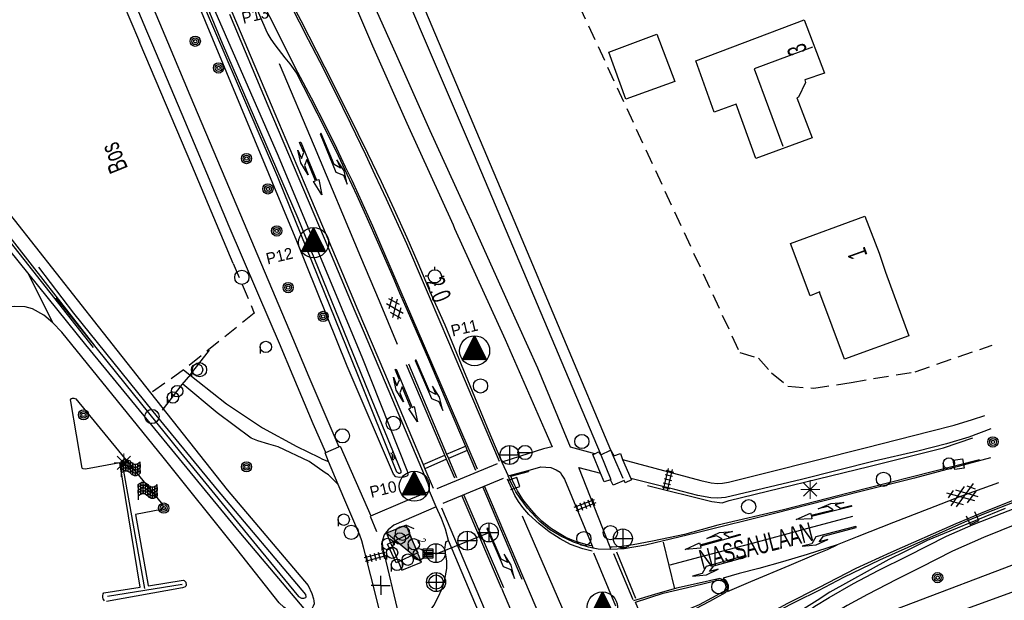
# Model space of a CAD drawing. Header units: metres. Extents: x 814 to 237605, y 2086 to 808797.
# Tile 15 of 57: x 121385 to 121515, y 400021 to 400098. Entities that reach past the tile are written whole.
import ezdxf

# ---------------------------------------------------------------- set-up
doc = ezdxf.new("R2010")
doc.units = ezdxf.units.M
doc.linetypes.add('Houtwal', pattern=[3, 2, -1])
doc.layers.get('0').update_dxf_attribs({"linetype": 'CONTINUOUS'})
for name, color, linetype in [('3010', 1, 'CONTINUOUS'), ('4401', 7, 'CONTINUOUS'), ('4406', 7, 'CONTINUOUS'), ('4411', 7, 'CONTINUOUS'), ('4502', 1, 'CONTINUOUS'), ('4503', 1, 'CONTINUOUS'), ('4504', 7, 'CONTINUOUS'), ('4601', 172, 'CONTINUOUS'), ('B-AF-CULT-GD', 74, 'Hekwerk'), ('B-AF-FRAST-GD', 47, 'Raster'), ('B-AF-HAAG-GD', 74, 'CONTINUOUS'), ('B-AF-HEKW-GD', 47, 'Hekwerk'), ('B-AF-HOUT-GD', 74, 'Houtwal'), ('B-AF-SCHRIK-GD', 153, 'Hekwerk'), ('B-AS-HECT-GD', 9, 'CONTINUOUS'), ('B-BB-BORD-GD', 8, 'CONTINUOUS'), ('B-BP-BOOM-GD', 74, 'CONTINUOUS'), ('B-BW-SIGN-GD', 8, 'CONTINUOUS'), ('B-GB-BOUW-GD', 242, 'CONTINUOUS'), ('B-GB-NOKL-GD', 242, 'CONTINUOUS'), ('B-GR-GEMT2006-GS', 6, 'CONTINUOUS'), ('B-MK-BLOKDW-GD', 121, 'CONTINUOUS'), ('B-MK-BLOKLG-GD', 121, 'CONTINUOUS'), ('B-MK-DRIEH-GD', 121, 'CONTINUOUS'), ('B-MK-KANAL-GD', 121, 'CONTINUOUS'), ('B-MK-PIJL-GD', 121, 'CONTINUOUS'), ('B-MK-STRP-GD', 121, 'CONTINUOUS'), ('B-MK-STSTRP-GD', 121, 'CONTINUOUS'), ('B-MK-VLAK-GD', 121, 'CONTINUOUS'), ('B-OB-OVER-GD', 8, 'CONTINUOUS'), ('B-OV-PAAL-GD', 63, 'CONTINUOUS'), ('B-SP-ASMI-GD', 17, 'CONTINUOUS'), ('B-TE-OND-GD', 8, 'CONTINUOUS'), ('B-TR-PUNT-GD', 8, 'CONTINUOUS'), ('B-TR-SLOO-GD', 142, 'CONTINUOUS'), ('B-VH-BNDH-GD', 13, 'CONTINUOUS'), ('B-VH-FPAD-GD', 13, 'CONTINUOUS'), ('B-VH-HFDR-GD', 13, 'CONTINUOUS'), ('B-VH-MATE-GD', 13, 'CONTINUOUS'), ('B-VH-ONVH-GD', 13, 'CONTINUOUS'), ('B-VH-OVRG-GD', 13, 'CONTINUOUS'), ('B-VH-WEGN-GD', 13, 'CONTINUOUS'), ('B-VR-MAIB-GD', 214, 'CONTINUOUS'), ('B-WT-KOLK-GD', 213, 'CONTINUOUS'), ('L-AR-BLOCKS-GD', 8, 'CONTINUOUS'), ('L-AR-SYMB-GD', 8, 'CONTINUOUS'), ('OVL HOH afstanden', 1, 'CONTINUOUS'), ('OVL Lichtpunt', 1, 'CONTINUOUS'), ('OVL Lichtpuntinformatie', 1, 'CONTINUOUS'), ('OVL Voedingskast', 3, 'CONTINUOUS')]:
    doc.layers.add(name, color=color, linetype=linetype)
doc.linetypes.add('DIAMETER_10', pattern='A,12.7,-5.08,["4x10mm2",Standard,S=1,R=0,X=-5,Y=-0.5],-2', length=19.78)
doc.linetypes.add('Hekwerk', pattern='A,4,-1,[1,dgnlstyle.shx,S=0.004,R=0,X=0,Y=0],-1', length=6)
doc.linetypes.add('Raster', pattern='A,4,-1,[1,dgnlstyle.shx,S=0.004,R=0,X=0,Y=0],-1', length=6)

# ---------------------------------------------------------------- blocks, each defined once
blk = doc.blocks.new('1222')
at = {"flags": 128}
blk.add_lwpolyline([(2.45, -0.08), (3.05, -0.67), (4.35, -0.67), (2.55, -0.97), (0.85, -0.67), (2.05, -0.67), (1.45, -0.08), (0, -0.08), (0, 0), (0, 0.08), (5.45, 0.08), (5.45, 0.38), (7.5, 0), (5.45, -0.38), (5.45, -0.08)], close=True, dxfattribs=at)
blk = doc.blocks.new('1221')
at = {"flags": 128}
blk.add_lwpolyline([(0, 0), (0, -0.07), (5.45, -0.07), (6.2, 0.68), (7.5, 0.68), (5.7, 0.98), (4, 0.68), (5.2, 0.68), (4.45, 0.08), (0, 0.08)], close=True, dxfattribs=at)
blk = doc.blocks.new('3604')
at = {"flags": 128}
blk.add_lwpolyline([(-0.25, 0.25), (-0.25, -0.25), (0.25, -0.25), (0.25, 0.25)], dxfattribs=at)
blk = doc.blocks.new('2901')
for radius in [0.27, 0.18, 0.09]:
    blk.add_circle((0, 0), radius)
blk = doc.blocks.new('2401')
blk.add_circle((0.001, -0.001), 0.375)
blk = doc.blocks.new('WATER', base_point=(119086.285987, 398817.713883))
at = {"layer": '4601'}
for points in [[(119085.785987, 398817.863883, 0), (119085.848487, 398817.926383, 0), (119085.973487, 398817.988883, 0), (119086.098487, 398817.988883, 0), (119086.223487, 398817.926383, 0), (119086.285987, 398817.863883, 0), (119086.348487, 398817.801383, 0), (119086.473487, 398817.738883, 0), (119086.598487, 398817.738883, 0), (119086.723487, 398817.801383, 0), (119086.785987, 398817.863883, 0)], [(119085.785987, 398817.563883, 0), (119085.848487, 398817.626383, 0), (119085.973487, 398817.688883, 0), (119086.098487, 398817.688883, 0), (119086.223487, 398817.626383, 0), (119086.285987, 398817.563883, 0), (119086.348487, 398817.501383, 0), (119086.473487, 398817.438883, 0), (119086.598487, 398817.438883, 0), (119086.723487, 398817.501383, 0), (119086.785987, 398817.563883, 0)]]:
    blk.add_polyline3d(points, dxfattribs=at)
blk = doc.blocks.new('2501')
at = {"flags": 128}
for points in [[(0.001, 0.499), (0.001, -0.001), (0.001, -0.501)], [(-0.499, -0.001), (0.001, -0.001), (0.501, -0.001)]]:
    blk.add_lwpolyline(points, dxfattribs=at)
blk.add_circle((0.001, -0.001), 0.5)
blk = doc.blocks.new('3001')
blk.add_line((-0.3, 0), (-0.3, -0.35))
blk.add_circle((0, 0), 0.3)
blk = doc.blocks.new('2502')
for p, q in [((-0.25, 0.15), (0.25, 0.15)), ((-0.25, 0.05), (0.25, 0.05)), ((-0.25, -0.05), (0.25, -0.05)), ((-0.25, -0.15), (0.25, -0.15))]:
    blk.add_line(p, q)
at = {"flags": 128}
blk.add_lwpolyline([(-0.25, -0.25), (-0.25, -0.15), (-0.25, -0.05), (-0.25, 0.05), (-0.25, 0.15), (-0.25, 0.25), (0.25, 0.25), (0.25, 0.15), (0.25, 0.05), (0.25, -0.05), (0.25, -0.15), (0.25, -0.25)], close=True, dxfattribs=at)
blk = doc.blocks.new('2701')
at = {"lineweight": 0}
for q in [(-0.353, 0.351), (0.001, 0.497), (0.355, 0.351), (-0.499, -0.003), (-0.352, -0.356), (0.501, -0.003), (0.001, -0.503), (0.355, -0.356)]:
    blk.add_line((0.001, -0.003), q, dxfattribs=at)
blk = doc.blocks.new('3010', base_point=(119086.285987, 398817.713883))
at = {"layer": '3010'}
for points in [[(119085.785987, 398818.013883, 0), (119085.848487, 398818.076383, 0), (119085.915136, 398818.109708, 0), (119085.973487, 398818.138883, 0), (119086.040464, 398818.138883, 0), (119086.098487, 398818.138883, 0), (119086.160193, 398818.10803, 0), (119086.223487, 398818.076383, 0), (119086.285987, 398818.013883, 0), (119086.348487, 398817.951383, 0), (119086.406231, 398817.922511, 0), (119086.473487, 398817.888883, 0), (119086.541138, 398817.888883, 0), (119086.598487, 398817.888883, 0), (119086.664356, 398817.921818, 0), (119086.723487, 398817.951383, 0), (119086.785987, 398818.013883, 0)], [(119085.915136, 398817.509708, 0), (119085.915136, 398817.659708, 0), (119085.915136, 398817.809708, 0), (119085.915136, 398817.959708, 0), (119085.915136, 398818.109708, 0)], [(119086.040464, 398817.538883, 0), (119086.040464, 398817.688883, 0), (119086.040464, 398817.838883, 0), (119086.040464, 398817.988883, 0), (119086.040464, 398818.138883, 0)], [(119086.160193, 398817.50803, 0), (119086.160193, 398817.65803, 0), (119086.160193, 398817.80803, 0), (119086.160193, 398817.95803, 0), (119086.160193, 398818.10803, 0)], [(119085.785987, 398818.013883, 0), (119085.785987, 398817.863883, 0), (119085.785987, 398817.713883, 0), (119085.785987, 398817.563883, 0), (119085.785987, 398817.413883, 0), (119085.785987, 398817.213883, 0)], [(119085.785987, 398817.863883, 0), (119085.848487, 398817.926383, 0), (119085.915136, 398817.959708, 0), (119085.973487, 398817.988883, 0), (119086.040464, 398817.988883, 0), (119086.098487, 398817.988883, 0), (119086.160193, 398817.95803, 0), (119086.223487, 398817.926383, 0), (119086.285987, 398817.863883, 0), (119086.348487, 398817.801383, 0), (119086.406231, 398817.772511, 0), (119086.473487, 398817.738883, 0), (119086.541138, 398817.738883, 0), (119086.598487, 398817.738883, 0), (119086.664356, 398817.771818, 0), (119086.723487, 398817.801383, 0), (119086.785987, 398817.863883, 0)], [(119085.785987, 398817.713883, 0), (119085.848487, 398817.776383, 0), (119085.915136, 398817.809708, 0), (119085.922834, 398817.813557, 0), (119085.973487, 398817.838883, 0), (119086.040464, 398817.838883, 0), (119086.098487, 398817.838883, 0), (119086.160193, 398817.80803, 0), (119086.223487, 398817.776383, 0), (119086.285987, 398817.713883, 0), (119086.348487, 398817.651383, 0), (119086.406231, 398817.622511, 0), (119086.473487, 398817.588883, 0), (119086.541138, 398817.588883, 0), (119086.598487, 398817.588883, 0), (119086.664356, 398817.621818, 0), (119086.723487, 398817.651383, 0), (119086.785987, 398817.713883, 0)], [(119085.785987, 398817.563883, 0), (119085.848487, 398817.626383, 0), (119085.915136, 398817.659708, 0), (119085.973487, 398817.688883, 0), (119086.040464, 398817.688883, 0), (119086.098487, 398817.688883, 0), (119086.160193, 398817.65803, 0), (119086.223487, 398817.626383, 0), (119086.285987, 398817.563883, 0), (119086.348487, 398817.501383, 0), (119086.406231, 398817.472511, 0), (119086.473487, 398817.438883, 0), (119086.541138, 398817.438883, 0), (119086.598487, 398817.438883, 0), (119086.664356, 398817.471818, 0), (119086.723487, 398817.501383, 0), (119086.785987, 398817.563883, 0)], [(119085.785987, 398817.413883, 0), (119085.848487, 398817.476383, 0), (119085.915136, 398817.509708, 0), (119085.973487, 398817.538883, 0), (119086.040464, 398817.538883, 0), (119086.098487, 398817.538883, 0), (119086.160193, 398817.50803, 0), (119086.223487, 398817.476383, 0), (119086.285987, 398817.413883, 0), (119086.348487, 398817.351383, 0), (119086.406231, 398817.322511, 0), (119086.473487, 398817.288883, 0), (119086.541138, 398817.288883, 0), (119086.598487, 398817.288883, 0), (119086.664356, 398817.321818, 0), (119086.723487, 398817.351383, 0), (119086.785987, 398817.413883, 0)], [(119086.285987, 398817.413883, 0), (119086.285987, 398817.563883, 0), (119086.285987, 398817.713883, 0), (119086.285987, 398817.863883, 0), (119086.285987, 398818.013883, 0)], [(119086.406231, 398817.322511, 0), (119086.406231, 398817.472511, 0), (119086.406231, 398817.622511, 0), (119086.406231, 398817.772511, 0), (119086.406231, 398817.922511, 0)], [(119086.541138, 398817.288883, 0), (119086.541138, 398817.438883, 0), (119086.541138, 398817.588883, 0), (119086.541138, 398817.738883, 0), (119086.541138, 398817.888883, 0)], [(119086.664356, 398817.321818, 0), (119086.664356, 398817.471818, 0), (119086.664356, 398817.621818, 0), (119086.664356, 398817.771818, 0), (119086.664356, 398817.921818, 0)], [(119086.785987, 398817.413883, 0), (119086.785987, 398817.563883, 0), (119086.785987, 398817.713883, 0), (119086.785987, 398817.863883, 0), (119086.785987, 398818.013883, 0)]]:
    blk.add_polyline3d(points, dxfattribs=at)
for points in [[(119085.915136, 398818.109708, 0), (119085.915136, 398817.959708, 0), (119085.848487, 398817.926383, 0), (119085.785987, 398817.863883, 0), (119085.785987, 398818.013883, 0), (119085.848487, 398818.076383, 0)], [(119086.160193, 398818.10803, 0), (119086.160193, 398817.95803, 0), (119086.098487, 398817.988883, 0), (119086.040464, 398817.988883, 0), (119086.040464, 398818.138883, 0), (119086.098487, 398818.138883, 0)], [(119085.915136, 398817.809708, 0), (119085.915136, 398817.659708, 0), (119085.848487, 398817.626383, 0), (119085.785987, 398817.563883, 0), (119085.785987, 398817.713883, 0), (119085.848487, 398817.776383, 0)], [(119086.040464, 398817.988883, 0), (119086.040464, 398817.838883, 0), (119085.973487, 398817.838883, 0), (119085.922834, 398817.813557, 0), (119085.915136, 398817.809708, 0), (119085.915136, 398817.959708, 0), (119085.973487, 398817.988883, 0)], [(119086.040464, 398817.688883, 0), (119086.040464, 398817.538883, 0), (119085.973487, 398817.538883, 0), (119085.915136, 398817.509708, 0), (119085.915136, 398817.659708, 0), (119085.973487, 398817.688883, 0)], [(119086.160193, 398817.80803, 0), (119086.160193, 398817.65803, 0), (119086.098487, 398817.688883, 0), (119086.040464, 398817.688883, 0), (119086.040464, 398817.838883, 0), (119086.098487, 398817.838883, 0)], [(119086.285987, 398817.863883, 0), (119086.285987, 398817.713883, 0), (119086.223487, 398817.776383, 0), (119086.160193, 398817.80803, 0), (119086.160193, 398817.95803, 0), (119086.223487, 398817.926383, 0)], [(119086.285987, 398817.563883, 0), (119086.285987, 398817.413883, 0), (119086.223487, 398817.476383, 0), (119086.160193, 398817.50803, 0), (119086.160193, 398817.65803, 0), (119086.223487, 398817.626383, 0)], [(119086.406231, 398817.922511, 0), (119086.406231, 398817.772511, 0), (119086.348487, 398817.801383, 0), (119086.285987, 398817.863883, 0), (119086.285987, 398818.013883, 0), (119086.348487, 398817.951383, 0)], [(119086.406231, 398817.622511, 0), (119086.406231, 398817.472511, 0), (119086.348487, 398817.501383, 0), (119086.285987, 398817.563883, 0), (119086.285987, 398817.713883, 0), (119086.348487, 398817.651383, 0)], [(119086.541138, 398817.738883, 0), (119086.541138, 398817.588883, 0), (119086.473487, 398817.588883, 0), (119086.406231, 398817.622511, 0), (119086.406231, 398817.772511, 0), (119086.473487, 398817.738883, 0)], [(119086.664356, 398817.921818, 0), (119086.664356, 398817.771818, 0), (119086.598487, 398817.738883, 0), (119086.541138, 398817.738883, 0), (119086.541138, 398817.888883, 0), (119086.598487, 398817.888883, 0)], [(119086.664356, 398817.621818, 0), (119086.664356, 398817.471818, 0), (119086.598487, 398817.438883, 0), (119086.541138, 398817.438883, 0), (119086.541138, 398817.588883, 0), (119086.598487, 398817.588883, 0)], [(119086.785987, 398817.863883, 0), (119086.785987, 398817.713883, 0), (119086.723487, 398817.651383, 0), (119086.664356, 398817.621818, 0), (119086.664356, 398817.771818, 0), (119086.723487, 398817.801383, 0)], [(119086.785987, 398817.563883, 0), (119086.785987, 398817.413883, 0), (119086.723487, 398817.351383, 0), (119086.664356, 398817.321818, 0), (119086.664356, 398817.471818, 0), (119086.723487, 398817.501383, 0)], [(119086.541138, 398817.438883, 0), (119086.541138, 398817.288883, 0), (119086.473487, 398817.288883, 0), (119086.406231, 398817.322511, 0), (119086.406231, 398817.472511, 0), (119086.473487, 398817.438883, 0)]]:
    blk.add_polyline3d(points, close=True, dxfattribs=at)
blk = doc.blocks.new('4209', base_point=(119086.285987, 398817.713883))
for points in [[(119086.285987, 398817.713883, 0), (119086.285987, 398818.213883, 0)], [(119086.285987, 398817.713883, 0), (119085.785987, 398817.713883, 0)], [(119086.285987, 398817.713883, 0), (119086.785987, 398817.713883, 0)], [(119086.285987, 398817.713883, 0), (119086.285987, 398817.213883, 0)]]:
    blk.add_polyline3d(points)
blk = doc.blocks.new('OV2-4406', base_point=(119086.285987, 398817.713883))
at = {"layer": '4406'}
for points in [[(119086.285987, 398817.833337, 0), (119086.405441, 398817.833337, 0)], [(119086.315987, 398817.563883, 0), (119086.31585, 398817.8632, 0)], [(119086.375577, 398817.8632, 0), (119086.375987, 398817.563883, 0)], [(119086.285987, 398817.77361, 0), (119086.405441, 398817.77361, 0)], [(119086.285987, 398817.713883, 0), (119086.405441, 398817.713883, 0)], [(119086.285987, 398817.654156, 0), (119086.405441, 398817.654156, 0)], [(119086.285987, 398817.594429, 0), (119086.405441, 398817.594429, 0)]]:
    blk.add_polyline3d(points, dxfattribs=at)
blk = doc.blocks.new('GV6', base_point=(119086.285987, 398817.713883))
at = {"layer": '4411'}
for points in [[(119086.285987, 398817.682633, 0), (119086.442237, 398817.807633, 0)], [(119086.348487, 398817.620133, 0), (119086.598487, 398817.807633, 0)], [(119086.348487, 398817.807633, 0), (119086.598487, 398817.620133, 0)], [(119086.504737, 398817.807633, 0), (119086.660987, 398817.682633, 0)], [(119086.285987, 398817.745133, 0), (119086.442237, 398817.620133, 0)], [(119086.504737, 398817.620133, 0), (119086.660987, 398817.745133, 0)]]:
    blk.add_polyline3d(points, dxfattribs=at)
blk = doc.blocks.new('2201')
at = {"flags": 128}
for points in [[(-0.35, 0), (-0.35, 0), (-0.5, 0)], [(0, 0.35), (0, 0.35), (0, 0.5)], [(0.35, 0.002), (0.35, 0), (0.5, 0)], [(0, -0.35), (0, -0.35), (0, -0.5)]]:
    blk.add_lwpolyline(points, dxfattribs=at)
at = {"linetype": 'Continuous'}
blk.add_circle((0, 0), 0.35, dxfattribs=at)
blk = doc.blocks.new('2503')
at = {"flags": 128}
blk.add_lwpolyline([(-0.374, -0.002), (0.001, -0.002), (0.376, -0.002)], dxfattribs=at)
blk.add_circle((0.001, -0.002), 0.375)
blk = doc.blocks.new('3605')
at = {"flags": 128}
blk.add_lwpolyline([(-0.25, -0.25), (-0.25, 0.25), (0.25, 0.25), (0.25, -0.25)], close=True, dxfattribs=at)
blk = doc.blocks.new('GV4', base_point=(119086.285987, 398817.713883))
at = {"layer": '4401'}
for points in [[(119086.285987, 398817.745133, 0), (119086.379737, 398817.807633, 0)], [(119086.285987, 398817.651383, 0), (119086.535987, 398817.807633, 0)], [(119086.285987, 398817.807633, 0), (119086.598487, 398817.620133, 0)], [(119086.348487, 398817.620133, 0), (119086.660987, 398817.807633, 0)], [(119086.410987, 398817.807633, 0), (119086.660987, 398817.651383, 0)], [(119086.567237, 398817.807633, 0), (119086.660987, 398817.745133, 0)], [(119086.285987, 398817.713883, 0), (119086.442237, 398817.620133, 0)], [(119086.504737, 398817.620133, 0), (119086.660987, 398817.713883, 0)]]:
    blk.add_polyline3d(points, dxfattribs=at)
blk = doc.blocks.new('OV_MASTD')
at = {"layer": 'OVL Lichtpunt'}
for p, q in [((-0.3, 1.36), (0.73, 0.53)), ((-0.27, 1.44), (0.64, 0.71)), ((-0.23, 1.51), (0.54, 0.89)), ((-0.19, 1.59), (0.45, 1.08)), ((-0.15, 1.67), (0.36, 1.26)), ((-0.11, 1.74), (0.26, 1.44)), ((-0.07, 1.82), (0.17, 1.63)), ((-0.03, 1.9), (0.08, 1.81)), ((-0.97, 0.06), (0.53, -1.15)), ((-0.93, 0.14), (0.67, -1.15)), ((-0.89, 0.22), (0.8, -1.15)), ((-0.85, 0.29), (0.93, -1.15)), ((-0.81, 0.37), (1.07, -1.15)), ((-0.77, 0.45), (1.2, -1.15)), ((-0.73, 0.52), (1.33, -1.15)), ((-0.69, 0.6), (1.47, -1.15)), ((-0.65, 0.67), (1.57, -1.12)), ((-0.62, 0.75), (1.48, -0.94)), ((-0.58, 0.83), (1.38, -0.76)), ((-0.54, 0.9), (1.29, -0.57)), ((-0.5, 0.98), (1.2, -0.39)), ((-0.46, 1.06), (1.1, -0.21)), ((-0.42, 1.13), (1.01, -0.02)), ((-0.38, 1.21), (0.92, 0.16)), ((-0.34, 1.29), (0.82, 0.34)), ((-1.55, -1.08), (-1.47, -1.15)), ((-1.51, -1.01), (-1.33, -1.15)), ((-1.47, -0.93), (-1.2, -1.15)), ((-1.43, -0.85), (-1.07, -1.15)), ((-1.39, -0.78), (-0.93, -1.15)), ((-1.36, -0.7), (-0.8, -1.15)), ((-1.32, -0.62), (-0.67, -1.15)), ((-1.28, -0.55), (-0.53, -1.15)), ((-1.24, -0.47), (-0.4, -1.15)), ((-1.2, -0.39), (-0.27, -1.15)), ((-1.16, -0.32), (-0.13, -1.15)), ((-1.12, -0.24), (0, -1.15)), ((-1.08, -0.17), (0.13, -1.15)), ((-1.04, -0.09), (0.27, -1.15)), ((-1.01, -0.01), (0.4, -1.15))]:
    blk.add_line(p, q, dxfattribs=at)
at = {"layer": 'OVL Lichtpunt', "linetype": 'DIAMETER_10'}
blk.add_lwpolyline([(-1.58, -1.15), (0, 1.96), (1.58, -1.15), (-1.58, -1.15)], dxfattribs=at)
at = {"layer": 'OVL Lichtpunt'}
blk.add_circle((0, 0), 1.98, dxfattribs=at)

msp = doc.modelspace()

# ---------------------------------------------------------------- hatches: boundary and pattern name
at = {"layer": 'OVL Voedingskast', "linetype": 'Continuous', "ltscale": 10}
msp.add_hatch(color=256, dxfattribs=at).paths.add_polyline_path([(121435.99357, 400031.026504), (121433.426792, 400029.959322), (121438.01054, 400026.175303)])

# ---------------------------------------------------------------- linework, layer by layer
at = {"layer": 'B-AF-CULT-GD'}
msp.add_lwpolyline([(121389.495891, 400057.687936), (121386.264574, 400064.160256)], dxfattribs=at)
at = {"layer": 'B-AF-FRAST-GD'}
msp.add_lwpolyline([(121413.245098, 400065.511825), (121407.764342, 400078.467606), (121400.996994, 400094.48676), (121400.793206, 400094.969152), (121393.760603, 400111.627532)], dxfattribs=at)
at = {"layer": 'B-AF-HAAG-GD'}
for points in [[(121467.781362, 400036.237576), (121476.243001, 400034.143729), (121477.631044, 400033.971993), (121478.53927, 400034.275232), (121496.939969, 400038.744835), (121506.740835, 400041.238545), (121510.608431, 400042.533083)], [(121401.588556, 400022.683991), (121398.600873, 400039.372919)], [(121514.877241, 400033.206819), (121507.599514, 400030.245585), (121504.602891, 400029.003574), (121501.698654, 400027.557416), (121499.552887, 400026.48863), (121491.807264, 400022.215722), (121490.12455, 400021.091802), (121486.964014, 400019.109948), (121485.622537, 400017.838879), (121483.673465, 400015.902845), (121479.60433, 400010.536565), (121477.698472, 400007.574214)], [(121406.451549, 400023.205532), (121406.519722, 400023.233099), (121396.662232, 400021.620793)]]:
    msp.add_lwpolyline(points, dxfattribs=at)
at = {"layer": 'B-AF-HEKW-GD'}
msp.add_lwpolyline([(121407.618142, 400050.870312), (121406.469715, 400049.565616)], dxfattribs=at)
at = {"layer": 'B-AF-HOUT-GD'}
for points in [[(121452.46261, 400113.172038), (121479.918372, 400053.759618), (121482.399043, 400053.032441), (121484.124597, 400051.08933), (121486.27707, 400049.356697), (121489.685338, 400049.06985), (121494.598996, 400049.845455), (121503.035661, 400051.233871), (121513.15802, 400054.761721)], [(121413.245098, 400065.511825), (121416.009913, 400058.976169)], [(121416.009913, 400058.976169), (121406.702753, 400051.474556), (121402.361132, 400048.452364)]]:
    msp.add_lwpolyline(points, dxfattribs=at)
at = {"layer": 'B-AF-SCHRIK-GD'}
for points in [[(121407.618142, 400050.870312), (121410.103118, 400054.085248)], [(121406.469715, 400049.565616), (121403.891112, 400046.181472)]]:
    msp.add_lwpolyline(points, dxfattribs=at)
at = {"layer": 'B-BW-SIGN-GD'}
msp.add_lwpolyline([(121439.868521, 400027.199416), (121447.139915, 400030.131592)], dxfattribs=at)
at = {"layer": 'B-GB-BOUW-GD'}
for points in [[(121489.457723, 400082.079647), (121482.062649, 400079.326658), (121479.450848, 400086.492999), (121476.549965, 400085.433899), (121474.141937, 400092.185987), (121488.418367, 400097.617833), (121491.071146, 400090.559526), (121488.489147, 400089.700101), (121488.592338, 400089.358864), (121487.643879, 400087.407185), (121487.43191, 400087.326719)], [(121471.38783, 400089.49819), (121464.945313, 400087.134494), (121462.702315, 400093.333004), (121469.016683, 400095.712347)], [(121502.197471, 400055.978028), (121493.700829, 400052.88641), (121490.490001, 400061.585708), (121490.452748, 400061.775325), (121489.186894, 400061.254902), (121486.63209, 400068.118377), (121496.41135, 400071.735634), (121498.272132, 400066.862581), (121499.117028, 400064.353226)]]:
    msp.add_lwpolyline(points, close=True, dxfattribs=at)
msp.add_lwpolyline([(121517.863434, 400008.631079), (121513.014969, 400008.211238), (121513.048869, 400006.969227), (121508.138191, 400006.428314), (121507.507872, 400007.517962), (121507.369291, 400007.783202), (121503.69839, 400017.829565), (121546.522465, 400033.418043)], dxfattribs=at)
at = {"layer": 'B-GB-NOKL-GD'}
msp.add_lwpolyline([(121489.493486, 400094.001694), (121481.821623, 400091.131358), (121485.594969, 400080.957217)], dxfattribs=at)
at = {"layer": 'B-MK-BLOKDW-GD'}
for points in [[(121463.596565, 400020.348097), (121460.705631, 400027.331429)], [(121463.299849, 400027.291232), (121465.854451, 400021.219906)]]:
    msp.add_lwpolyline(points, dxfattribs=at)
at = {"layer": 'B-MK-BLOKLG-GD'}
msp.add_lwpolyline([(121434.880332, 400054.838484), (121432.483604, 400060.532939), (121430.045201, 400066.326413), (121423.916544, 400080.9127), (121419.32299, 400091.800549)], dxfattribs=at)
at = {"layer": 'B-MK-DRIEH-GD'}
for points in [[(121432.144008, 400030.168845), (121431.308818, 400032.154894)], [(121457.50536, 400017.956626), (121451.344079, 400032.23474)], [(121466.258657, 400021.369857), (121463.734724, 400027.458681)]]:
    msp.add_lwpolyline(points, dxfattribs=at)
at = {"layer": 'B-MK-KANAL-GD'}
for points in [[(121447.977979, 400039.10633), (121440.043417, 400035.804535)], [(121440.873674, 400033.934042), (121448.82332, 400037.235076)]]:
    msp.add_lwpolyline(points, dxfattribs=at)
at = {"layer": 'B-MK-STRP-GD'}
for points in [[(121353.155971, 400240.711071), (121362.756312, 400217.961828), (121371.356516, 400197.547064), (121377.537186, 400182.883391), (121384.348547, 400166.723008), (121392.709164, 400146.849209), (121400.491592, 400128.394826), (121404.948906, 400117.892526), (121405.151903, 400117.409789), (121409.546407, 400106.959399), (121413.81441, 400096.880804), (121418.23246, 400086.4235), (121423.057567, 400075.002615), (121427.612737, 400064.184219), (121429.65958, 400059.342619), (121433.14569, 400051.096581), (121438.246832, 400039.002553), (121438.485976, 400038.435578), (121439.544388, 400035.926246)], [(121448.310547, 400039.420367), (121444.800792, 400047.655361), (121441.610287, 400055.151312), (121439.068094, 400061.122483), (121438.272664, 400062.973015), (121436.076008, 400068.083435), (121433.42753, 400073.994315), (121431.929201, 400077.150324), (121430.703616, 400079.831633), (121428.739379, 400083.903733), (121426.612476, 400088.200914), (121424.638769, 400092.114901), (121423.161527, 400094.96497), (121420.784314, 400099.606432)], [(121421.555534, 400090.568291), (121424.245338, 400085.333792), (121426.7707, 400080.300056), (121428.202649, 400077.291102), (121429.519208, 400074.469732), (121430.891121, 400071.412333), (121432.238683, 400068.34543), (121434.252147, 400063.732111), (121435.148875, 400061.656345), (121436.452448, 400058.638805), (121438.951359, 400052.905581), (121441.633648, 400046.581183), (121443.8095, 400041.437409), (121444.049762, 400040.869423), (121445.150052, 400038.268306)], [(121445.394564, 400038.423755), (121438.288635, 400054.940679), (121435.358516, 400061.744708), (121431.622673, 400070.419713), (121429.733237, 400074.608049), (121428.890436, 400076.43406), (121428.038626, 400078.199781), (121426.859314, 400080.667336), (121425.503611, 400083.433298), (121423.522155, 400087.281549), (121421.750665, 400090.685347)], [(121442.40973, 400037.203414), (121441.338056, 400039.733851), (121441.111786, 400040.26812), (121436.070321, 400052.172036)], [(121436.30199, 400052.271176), (121441.338218, 400040.373367), (121441.581545, 400039.79852), (121442.633504, 400037.313326)], [(121460.483415, 400027.587476), (121459.251113, 400027.894583), (121457.652123, 400028.505113), (121456.263961, 400029.250526), (121454.855819, 400030.169129), (121453.497156, 400031.210899), (121452.161962, 400032.455562), (121451.365901, 400033.337285), (121450.775744, 400034.132638), (121450.311815, 400034.944307), (121449.901556, 400035.823486), (121449.335453, 400037.074057)], [(121446.101127, 400036.042835), (121451.25293, 400023.91051)], [(121451.490783, 400024.026016), (121446.366014, 400036.080331)], [(121513.998301, 400036.617264), (121508.973734, 400034.801017), (121504.840013, 400033.183748), (121500.177293, 400031.396644), (121495.388409, 400029.481947), (121492.756866, 400028.439317)], [(121448.577389, 400022.72281), (121443.381763, 400034.874098)], [(121443.604084, 400034.974746), (121448.816244, 400022.830083)], [(121440.680321, 400033.325299), (121446.428417, 400019.753541)], [(121494.761827, 400032.17146), (121488.383646, 400030.474947), (121481.555744, 400028.634024), (121475.16205, 400026.945657), (121470.739841, 400025.775301)], [(121458.89926, 400006.541589), (121455.34483, 400014.930246), (121451.490783, 400024.026016)], [(121448.577389, 400022.72281), (121452.394123, 400013.684244), (121455.894703, 400005.394375)]]:
    msp.add_lwpolyline(points, dxfattribs=at)
at = {"layer": 'B-MK-STSTRP-GD'}
for points in [[(121441.338218, 400040.373367), (121443.8095, 400041.437409)], [(121444.049762, 400040.869423), (121441.581545, 400039.79852)], [(121438.246832, 400039.002553), (121441.111786, 400040.26812)], [(121441.338056, 400039.733851), (121438.485976, 400038.435578)], [(121469.840416, 400028.777265), (121471.323895, 400022.641726)]]:
    msp.add_lwpolyline(points, dxfattribs=at)
at = {"layer": 'B-MK-VLAK-GD'}
for points in [[(121408.111279, 400118.722059), (121414.00305, 400104.467754), (121417.519531, 400096.268109), (121417.777872, 400095.738308), (121418.191155, 400095.062814), (121418.718243, 400094.316159), (121420.038562, 400092.603148), (121420.689371, 400091.804078), (121421.126677, 400091.174345), (121421.555534, 400090.568291), (121421.750665, 400090.685347), (121418.069519, 400098.013996), (121414.256254, 400105.576147), (121412.311228, 400109.590611), (121409.713942, 400115.291057)], [(121492.756866, 400028.439317), (121488.788042, 400027.164139), (121485.546917, 400026.189524), (121482.458066, 400025.342499), (121479.851221, 400024.664069), (121477.758099, 400024.052332), (121477.99918, 400023.84436), (121478.289711, 400023.427195), (121478.407515, 400023.105708), (121478.408233, 400022.777701), (121478.336076, 400022.279586), (121481.366394, 400023.595847), (121486.438816, 400025.719735), (121489.743482, 400027.102359), (121491.47913, 400027.823853)]]:
    msp.add_lwpolyline(points, close=True, dxfattribs=at)
at = {"layer": 'B-SP-ASMI-GD'}
for points in [[(121462.991398, 400036.989478), (121461.611923, 400040.470017), (121444.992658, 400079.737557), (121430.285957, 400114.116026)], [(121435.777035, 400105.331792), (121450.198379, 400071.228622), (121463.281598, 400040.122075), (121464.540374, 400037.243171)]]:
    msp.add_lwpolyline(points, dxfattribs=at)
at = {"layer": 'B-TR-SLOO-GD'}
for points in [[(121402.663714, 400116.669954), (121411.799358, 400094.514356), (121421.759223, 400071.472182), (121431.086719, 400048.457406), (121435.318487, 400038.184528), (121435.299549, 400037.916331), (121435.151249, 400037.832719), (121435.022672, 400037.830356), (121434.787608, 400037.994436), (121429.735856, 400050.605658), (121419.095054, 400076.898004), (121408.209171, 400102.20253)], [(121434.351739, 400037.755771), (121428.223264, 400051.979674), (121421.626892, 400068.459613), (121410.569346, 400095.071021), (121406.902682, 400103.89532)], [(121408.516105, 400104.045821), (121419.149574, 400079.703285), (121430.255409, 400052.991835), (121436.085861, 400038.270606), (121436.218482, 400037.916703), (121436.243441, 400037.619053), (121436.115664, 400037.478982), (121435.691726, 400037.340773), (121435.118776, 400037.291599), (121434.662055, 400037.388457), (121434.351739, 400037.755771)], [(121376.049083, 400081.780506), (121395.449277, 400057.219295), (121402.361132, 400048.452364), (121412.434366, 400035.675569), (121423.102107, 400023.086695), (121423.575964, 400022.047339), (121423.812147, 400021.333573), (121423.863556, 400021.053804), (121423.876595, 400020.668982), (121423.775267, 400020.376174), (121423.591983, 400020.015566), (121422.950488, 400019.872887), (121422.556352, 400020.066975), (121414.250445, 400029.912544), (121393.826168, 400054.791151), (121378.703352, 400073.528988)], [(121394.828, 400054.422), (121375.884, 400078.479)], [(121395.042, 400054.603), (121376.172, 400078.746)], [(121389.894506, 400060.960933), (121397.858181, 400051.075067), (121406.290506, 400040.609444), (121416.313854, 400028.356739), (121421.84594, 400021.639665), (121422.238872, 400021.423414), (121422.54346, 400021.396482), (121422.776532, 400021.489873), (121422.859833, 400021.574853), (121422.806833, 400021.918989), (121411.159573, 400035.680458), (121402.696955, 400046.009756), (121392.253299, 400058.970826), (121387.651556, 400065.019886)]]:
    msp.add_lwpolyline(points, dxfattribs=at)
at = {"layer": 'B-VH-BNDH-GD'}
for points in [[(121511.505766, 400039.659235), (121502.488404, 400037.360836), (121494.203631, 400035.264534), (121485.706184, 400033.067252), (121477.042475, 400031.026579), (121472.662439, 400029.791746), (121468.434421, 400028.945536), (121465.883926, 400028.431432), (121464.423097, 400028.241966), (121463.120175, 400028.142753), (121462.856872, 400028.116451)], [(121460.481397, 400028.320364), (121460.157565, 400028.360349), (121459.058485, 400028.639967), (121458.087809, 400028.987508), (121457.0514, 400029.42445), (121455.93962, 400030.074375), (121455.004446, 400030.654616), (121453.890042, 400031.567481), (121453.14375, 400032.291896), (121452.296669, 400033.249454), (121451.367206, 400034.400712), (121450.645464, 400035.552841), (121450.298401, 400036.279439), (121449.997789, 400036.923647), (121449.788204, 400037.482573), (121452.097683, 400038.083034), (121452.053181, 400038.242649), (121452.097683, 400038.083034)], [(121470.737404, 400009.541244), (121470.903878, 400009.883491), (121471.364244, 400010.677221), (121472.117755, 400011.776714), (121472.857702, 400012.685374), (121473.498518, 400013.465826), (121473.772572, 400013.757567), (121473.936539, 400013.900618), (121474.154674, 400014.048413), (121477.603894, 400015.907157), (121482.791945, 400018.626762), (121487.458232, 400021.010263), (121490.312366, 400022.435584), (121493.637762, 400024.175112), (121498.365991, 400026.465961), (121509.947748, 400031.648686), (121512.272533, 400032.598955), (121516.111276, 400034.123073)]]:
    msp.add_lwpolyline(points, dxfattribs=at)
msp.add_lwpolyline([(121467.495121, 400017.827705), (121466.223592, 400020.902256), (121469.85377, 400022.057959), (121473.778785, 400022.997738), (121477.026774, 400023.771944), (121477.391118, 400023.757244), (121477.653456, 400023.689236), (121477.876612, 400023.556837), (121477.985158, 400023.422916), (121478.046613, 400023.192088), (121478.078961, 400022.838141), (121477.968921, 400022.492787), (121477.905411, 400022.393994), (121477.844752, 400022.313828), (121477.732629, 400022.232741), (121476.198853, 400021.408847), (121474.572811, 400020.553426), (121473.452671, 400020.037121), (121472.505592, 400019.607241), (121470.926046, 400019.049798), (121469.351839, 400018.431416)], close=True, dxfattribs=at)
at = {"layer": 'B-VH-FPAD-GD'}
for points in [[(121337.848466, 400253.394572), (121343.356509, 400240.032327), (121346.574353, 400232.225992), (121354.70845, 400212.886536), (121362.544521, 400194.334517), (121367.558848, 400182.6993), (121372.501554, 400170.88927), (121377.488183, 400159.009027), (121382.123512, 400147.944052), (121387.203725, 400136.019711), (121392.013122, 400124.678468), (121395.889069, 400115.437092), (121399.757391, 400106.192158), (121404.570752, 400094.704889), (121407.521834, 400087.66202), (121413.721272, 400073.06235), (121421.044495, 400055.71138), (121423.212839, 400050.573906), (121427.139464, 400041.365739)], [(121422.98594, 400114.745574), (121426.404174, 400106.296553), (121426.924193, 400105.077898), (121431.565211, 400094.20175), (121436.085974, 400083.996426), (121442.184508, 400070.588363), (121442.39047, 400070.134664), (121449.041541, 400055.483483), (121454.272439, 400043.537752), (121455.234519, 400041.340661), (121454.100579, 400041.094576), (121452.153551, 400040.485725), (121448.602919, 400039.341989)], [(121457.632306, 400041.308076), (121456.491539, 400044.059774), (121453.321541, 400051.70628), (121449.538103, 400060.126319), (121444.608908, 400071.069731), (121444.053567, 400072.302655), (121439.14535, 400083.001153), (121434.782614, 400092.878808), (121430.298247, 400102.859813), (121425.088359, 400115.614055)], [(121425.422481, 400040.597415), (121423.780483, 400044.378196), (121421.131087, 400050.68166), (121419.308727, 400054.979758), (121418.110733, 400057.805266), (121412.715093, 400070.36222), (121409.776122, 400077.386382), (121406.53321, 400085.115858), (121402.528097, 400094.580213), (121401.871975, 400096.130674), (121397.925061, 400105.548421)], [(121464.506484, 400039.691988), (121474.795095, 400036.906669), (121476.174924, 400036.606605), (121476.981305, 400036.539099), (121477.644614, 400036.56685), (121478.462183, 400036.701806), (121483.536963, 400037.970971), (121496.432094, 400041.230885), (121505.02372, 400043.395992), (121508.157998, 400044.195409), (121510.587965, 400044.963158), (121512.188607, 400045.497057)], [(121512.994176, 400043.710348), (121510.100274, 400042.620584), (121507.145273, 400041.748862), (121503.398329, 400040.796409), (121497.615946, 400039.450646), (121488.050412, 400037.053396), (121478.063812, 400034.683672), (121477.015073, 400034.596665), (121476.11992, 400034.643669), (121474.402653, 400034.927158), (121471.397345, 400035.736696), (121465.592667, 400037.161436)], [(121427.3088, 400041.441514), (121431.336585, 400032.255018), (121435.894396, 400034.175336), (121439.079864, 400035.517452)], [(121460.07296, 400040.643291), (121457.632306, 400041.308076)], [(121435.351491, 400008.389524), (121434.260832, 400012.635474), (121433.834335, 400014.295835), (121431.821953, 400022.486463), (121430.385253, 400028.145685), (121430.169011, 400028.973227), (121429.920452, 400029.71203), (121428.196518, 400033.727005), (121427.070978, 400036.404624), (121425.80229, 400039.422785), (121425.327647, 400040.554979)], [(121435.351491, 400008.389524), (121434.260832, 400012.635474), (121433.834335, 400014.295835), (121431.821953, 400022.486463), (121430.385253, 400028.145685), (121430.169011, 400028.973227), (121429.920452, 400029.71203), (121428.196518, 400033.727005), (121427.070978, 400036.404624), (121425.80229, 400039.422785), (121425.327647, 400040.554979)], [(121460.826916, 400040.437928), (121460.07296, 400040.643291)], [(121449.441054, 400037.519202), (121452.053181, 400038.242649), (121453.719541, 400038.708388), (121454.397047, 400038.680325), (121455.050888, 400038.617204), (121455.757312, 400038.338472), (121456.277047, 400037.996638), (121456.523764, 400037.639473), (121456.856128, 400037.082126), (121460.481397, 400028.320364), (121460.607084, 400028.016598)], [(121462.971227, 400027.819123), (121462.856872, 400028.116451), (121458.726233, 400038.623925)], [(121458.726233, 400038.623925), (121461.609544, 400037.904307)], [(121439.976682, 400033.457405), (121434.392929, 400031.010263), (121433.627796, 400030.395143), (121433.131105, 400029.736544), (121432.903945, 400029.074679), (121432.852327, 400028.610963), (121432.918607, 400027.937135), (121434.979585, 400019.259298), (121436.055171, 400015.113666)], [(121477.356772, 400006.425251), (121480.10211, 400010.204589), (121482.195333, 400013.092007), (121484.174179, 400015.546177), (121486.142478, 400017.48606), (121488.188465, 400019.115645), (121489.802073, 400020.358782), (121491.702211, 400021.506746), (121494.919054, 400023.338356), (121498.165162, 400025.072678), (121502.061422, 400026.98658), (121507.135256, 400029.568457), (121510.68027, 400031.113074), (121516.291674, 400033.304617)], [(121516.584444, 400031.232527), (121512.031129, 400029.426501), (121507.936309, 400027.621977), (121503.739395, 400025.475877), (121500.554442, 400023.867398), (121496.752111, 400021.89341), (121494.080513, 400020.46661), (121491.536301, 400018.910826), (121489.411426, 400017.597575), (121487.700118, 400016.174362), (121486.055455, 400014.694759), (121484.652359, 400013.07212), (121482.834824, 400010.821754), (121481.20671, 400008.512958), (121478.274335, 400003.956873)]]:
    msp.add_lwpolyline(points, dxfattribs=at)
at = {"layer": 'B-VH-HFDR-GD'}
for points in [[(121420.302834, 400101.024696), (121422.131231, 400097.497584), (121425.26848, 400091.392058), (121427.73684, 400086.47293), (121429.650422, 400082.639755), (121430.919833, 400080.042935), (121432.715095, 400076.298636), (121434.396661, 400072.69506), (121436.091963, 400068.942451), (121437.533564, 400065.594428), (121438.588287, 400063.10605), (121439.097668, 400061.904282), (121441.091818, 400057.411951), (121443.261061, 400052.210088), (121445.82757, 400045.91412), (121447.111623, 400042.855684), (121448.602919, 400039.341989), (121449.441054, 400037.519202)], [(121458.884935, 399989.226787), (121456.976253, 399993.737197), (121454.306795, 400000.045398), (121449.576815, 400010.915839), (121449.268388, 400011.324665), (121449.052754, 400011.7399), (121448.651492, 400012.103836), (121445.540262, 400019.664433), (121441.586453, 400029.001228), (121441.16479, 400030.506634), (121440.645049, 400031.922122), (121439.976682, 400033.457405), (121439.079864, 400035.517452), (121439.046583, 400035.936634), (121438.921383, 400036.489798), (121436.891565, 400041.273148), (121430.514904, 400056.324436), (121429.305764, 400059.193487), (121425.261379, 400068.790017), (121417.827061, 400086.272431), (121412.801431, 400098.299821)]]:
    msp.add_lwpolyline(points, dxfattribs=at)
at = {"layer": 'B-VH-MATE-GD'}
msp.add_lwpolyline([(121425.327647, 400040.554979), (121425.422481, 400040.597415), (121427.139464, 400041.365739), (121427.3088, 400041.441514)], dxfattribs=at)
at = {"layer": 'B-VH-ONVH-GD'}
for points in [[(121406.702753, 400051.474556), (121412.352065, 400046.999263), (121417.081211, 400043.859322), (121421.627163, 400041.408183), (121424.519947, 400039.992753)], [(121425.359374, 400037.944306), (121423.256754, 400039.421725), (121419.145251, 400041.351603), (121417.907533, 400041.68404), (121416.482571, 400042.148758), (121415.601311, 400042.490635), (121411.143515, 400045.823409), (121406.608425, 400049.590806)], [(121424.519947, 400039.992753), (121425.001065, 400039.723036), (121425.80229, 400039.422785)], [(121427.070978, 400036.404624), (121425.760737, 400037.662286), (121425.359374, 400037.944306)]]:
    msp.add_lwpolyline(points, dxfattribs=at)
at = {"layer": 'B-VH-OVRG-GD'}
for points in [[(121432.673243, 400012.976656), (121429.491327, 400013.660467), (121421.166299, 400019.252996), (121419.917641, 400020.215627), (121419.280123, 400020.799271), (121413.727951, 400027.885024), (121404.002171, 400039.969711), (121390.651476, 400056.442572), (121389.495891, 400057.687936), (121388.301935, 400058.678119), (121386.790212, 400059.510721), (121385.852557, 400059.783785), (121384.449985, 400059.857546), (121371.236008, 400058.065681), (121360.615578, 400056.395633)], [(121396.266978, 400021.080999), (121396.115732, 400021.328731), (121396.074381, 400021.498231), (121396.070283, 400021.729199), (121396.108653, 400021.988107), (121396.202903, 400022.098748), (121400.977235, 400022.864295), (121398.301359, 400039.230613), (121393.766936, 400038.396521), (121393.471148, 400038.462458), (121393.39925, 400038.500456), (121393.34337, 400038.555218), (121391.836491, 400047.332002), (121391.830903, 400047.562597), (121391.959425, 400047.708629), (121392.089438, 400047.757058), (121392.264526, 400047.762273), (121392.503318, 400047.66318), (121403.739538, 400033.979071), (121403.872158, 400033.776043), (121403.955232, 400033.561839), (121403.985407, 400033.325283), (121403.909411, 400033.179252), (121403.792437, 400033.091707), (121400.380071, 400032.442389), (121402.019944, 400023.096381), (121402.062412, 400023.058755), (121406.626638, 400023.783324), (121406.782728, 400023.73117), (121406.985011, 400023.508398), (121407.057282, 400023.128791), (121407.011088, 400023.011817), (121406.914603, 400022.914587), (121406.695183, 400022.805436), (121406.564798, 400022.76483), (121396.545258, 400020.99718)], [(121479.701535, 400000.1175), (121491.753222, 400004.319414), (121496.246337, 400005.906142), (121496.106612, 400006.205931), (121491.320773, 400004.522836), (121489.136479, 400010.978495), (121498.386338, 400013.999976), (121496.797392, 400018.563624), (121521.760869, 400028.06582)]]:
    msp.add_lwpolyline(points, dxfattribs=at)
for points in [[(121460.602726, 400040.32328), (121460.826916, 400040.437928), (121461.32604, 400040.693177), (121461.619746, 400040.307967), (121462.908324, 400040.925248), (121463.328164, 400040.15821), (121464.206588, 400040.469645), (121464.506484, 400039.691988), (121465.592667, 400037.161436), (121465.666156, 400036.990224), (121464.846593, 400036.624773), (121464.729618, 400036.932482), (121463.27452, 400036.308495), (121462.914657, 400037.025614), (121462.098073, 400036.730571), (121461.609544, 400037.904307)], [(121437.547041, 400027.388449), (121434.677449, 400026.074044), (121433.560954, 400028.52027), (121436.407335, 400029.888794)]]:
    msp.add_lwpolyline(points, close=True, dxfattribs=at)
at = {"layer": 'B-VH-WEGN-GD'}
for points in [[(121512.962982, 400039.903418), (121502.945389, 400037.221742), (121495.706508, 400035.413656), (121484.514426, 400032.568477), (121474.285187, 400030.011136), (121467.501314, 400028.406489), (121464.692812, 400027.92677), (121462.971227, 400027.819123)], [(121462.971227, 400027.819123), (121461.282281, 400027.887527), (121460.607084, 400028.016598), (121460.016672, 400028.129461), (121458.028427, 400028.770642), (121456.392499, 400029.583671), (121454.868348, 400030.46543), (121453.627737, 400031.51152), (121451.997993, 400033.28859), (121451.018618, 400034.598271), (121450.466904, 400035.437498), (121450.122467, 400036.021232), (121449.852529, 400036.599705), (121449.441054, 400037.519202)], [(121516.253247, 400034.392481), (121512.169454, 400032.785108), (121508.390816, 400031.199345), (121499.815975, 400027.420632), (121495.222771, 400025.318069), (121490.314574, 400022.768144), (121486.2131, 400020.693035), (121481.422987, 400018.110804), (121476.711922, 400015.72673), (121473.871154, 400014.099998), (121472.829303, 400013.015711), (121471.779251, 400011.73252), (121470.619126, 400009.819502)], [(121435.351491, 400008.389524), (121435.327242, 400009.93024), (121435.3377, 400011.566253), (121435.484858, 400013.326843), (121435.711576, 400014.211563), (121436.055171, 400015.113666), (121436.185088, 400015.454762), (121436.860346, 400016.944148), (121437.462529, 400017.973432), (121438.320109, 400018.823519), (121439.093704, 400019.670981), (121439.64064, 400020.443235), (121440.186351, 400021.440112), (121440.727195, 400022.708606), (121441.105025, 400023.882863), (121441.349702, 400025.316299), (121441.353537, 400026.352765), (121441.196054, 400027.356648), (121441.077333, 400027.885604), (121441.222397, 400028.762698), (121441.339097, 400028.877953), (121441.586453, 400029.001228)], [(121467.371585, 400017.528935), (121469.604894, 400018.294022), (121472.258994, 400019.283079), (121474.129853, 400020.060865), (121475.997485, 400021.018776), (121478.050372, 400022.177322), (121478.261177, 400022.403387), (121478.319214, 400022.82733), (121478.332239, 400023.102481), (121478.246163, 400023.344897), (121478.096987, 400023.547477), (121477.814581, 400023.792567), (121477.5266, 400023.934153), (121477.293835, 400024.000569), (121474.19531, 400023.31657), (121471.621004, 400022.749084), (121468.694779, 400021.883037), (121465.938375, 400021.042324)]]:
    msp.add_lwpolyline(points, dxfattribs=at)
at = {"layer": 'OVL Voedingskast', "linetype": 'Continuous', "ltscale": 10}
for p, q in [((121436.00202, 400031.015071), (121437.028426, 400030.592504)), ((121438.01054, 400026.175303), (121433.426792, 400029.959322))]:
    msp.add_line(p, q, dxfattribs=at)
msp.add_lwpolyline([(121438.01054, 400026.175303), (121435.99357, 400031.026504), (121433.426792, 400029.959322), (121435.443762, 400025.108121)], close=True, dxfattribs=at)

# ---------------------------------------------------------------- block references
at = {"layer": '3010', "xscale": 2.5, "yscale": 2.5, "zscale": 2.5}
for p in [(121399.718, 400038.629), (121401.982, 400035.634)]:
    msp.add_blockref('3010', p, dxfattribs=at)
at = {"layer": 'B-AS-HECT-GD', "xscale": 2.5, "yscale": 2.5, "zscale": 2.5}
msp.add_blockref('2201', (121439.777624, 400063.815666), dxfattribs=at)
at = {"layer": 'B-BB-BORD-GD', "xscale": 2.5, "yscale": 2.5, "zscale": 2.5}
for p in [(121414.362203, 400063.684536), (121408.792, 400051.511), (121445.794561, 400049.381765), (121402.527, 400045.345), (121434.311133, 400044.444529), (121427.610453, 400042.798696), (121459.139302, 400042.058914), (121498.856258, 400037.082611), (121481.107222, 400033.464046), (121428.772371, 400030.090613), (121435.524, 400029.969), (121462.893423, 400030.042557), (121459.392768, 400029.251678), (121459.392768, 400029.251678), (121439.943027, 400023.537828), (121477.174323, 400022.913842)]:
    msp.add_blockref('2401', p, dxfattribs=at)
at = {"layer": 'B-BP-BOOM-GD', "xscale": 2.5, "yscale": 2.5, "zscale": 2.5}
for p in [(121408.230748, 400094.786612), (121411.304485, 400091.266213), (121414.985904, 400079.32705), (121417.800756, 400075.333781), (121418.960377, 400069.79288), (121420.469817, 400062.326295), (121425.079119, 400058.530597), (121393.525, 400045.567), (121513.267171, 400041.995151), (121414.985817, 400038.715033), (121404.083, 400033.284), (121505.984601, 400024.110405)]:
    msp.add_blockref('2901', p, dxfattribs=at)
at = {"layer": 'B-MK-PIJL-GD'}
for name, p, rotation in [('1221', (121424.750469, 400082.616303), 292.338199), ('1222', (121422.050599, 400081.477155), 292.529848), ('1221', (121437.254317, 400052.756216), 293.184337), ('1222', (121434.629341, 400051.556065), 292.472686), ('1222', (121494.633716, 400033.561112), 193.908938), ('1221', (121446.689609, 400030.606266), 293.340099), ('1222', (121479.982726, 400029.770879), 195.062898), ('1221', (121495.244941, 400030.791927), 194.452771), ('1221', (121480.765798, 400026.946777), 195.373849)]:
    msp.add_blockref(name, p, dxfattribs=dict(at, rotation=rotation))
at = {"layer": 'B-OB-OVER-GD', "xscale": 2.5, "yscale": 2.5, "zscale": 2.5}
for p in [(121417.524975, 400054.515107), (121408.477, 400051.517), (121405.296, 400047.858), (121405.86, 400048.684), (121507.476, 400039.165), (121427.788261, 400031.75892), (121433.554, 400028.553), (121435.163, 400029.266), (121437.008, 400028.514), (121434.151, 400027.401), (121437.673, 400027.186), (121434.799245, 400025.800026), (121436.212, 400026.487)]:
    msp.add_blockref('3001', p, dxfattribs=at)
at = {"layer": 'B-OV-PAAL-GD', "xscale": 2.5, "yscale": 2.5, "zscale": 2.5}
for p in [(121398.826, 400039.234), (121489.208129, 400035.737036)]:
    msp.add_blockref('2701', p, dxfattribs=at)
at = {"layer": 'B-TR-PUNT-GD', "xscale": 2.5, "yscale": 2.5, "zscale": 2.5}
msp.add_blockref('4209', (121432.654, 400023.103), dxfattribs=at)
at = {"layer": 'B-VR-MAIB-GD', "xscale": 2.5, "yscale": 2.5, "zscale": 2.5}
for name, p in [('2501', (121449.606943, 400040.278992)), ('2503', (121451.66073, 400040.612102)), ('2501', (121446.886223, 400030.073477)), ('2501', (121464.53568, 400029.282222)), ('2501', (121444.056865, 400028.993143)), ('2502', (121438.871633, 400027.309312)), ('2501', (121439.905401, 400027.344702)), ('2501', (121439.943027, 400023.537828))]:
    msp.add_blockref(name, p, dxfattribs=at)
at = {"layer": 'B-WT-KOLK-GD', "xscale": 2.5, "yscale": 2.5, "zscale": 2.5}
for name, p, rotation in [('3605', (121508.754, 400039.072), 188.508703), ('3604', (121450.190928, 400036.540953), 108.347209), ('3604', (121510.579949, 400031.955077), 23.75716)]:
    msp.add_blockref(name, p, dxfattribs=dict(at, rotation=rotation))
at = {"layer": 'L-AR-BLOCKS-GD', "yscale": 0.8, "rotation": 297.65085}
msp.add_blockref('WATER', (121434.276115, 400040.167151), dxfattribs=at)
at = {"layer": 'L-AR-SYMB-GD'}
for name, p, xscale, yscale, zscale, rotation in [('GV6', (121433.925938, 400060.988916), 7.999999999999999, 7.999999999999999, 7.999999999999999, 292.932098), ('OV2-4406', (121469.965887, 400037.172018), 8.5, 9.5, 8.5, 346.1412800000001), ('GV4', (121507.516068, 400034.277095), 10, 11.5, 10, 18.945306), ('OV2-4406', (121459.384944, 400034.16012), 8.5, 9.5, 8.5, 291.076903), ('OV2-4406', (121431.786876, 400027.354015), 8.5, 9.5, 8.5, 284.420774)]:
    msp.add_blockref(name, p, dxfattribs=dict(at, xscale=xscale, yscale=yscale, zscale=zscale, rotation=rotation))
at = {"layer": 'OVL HOH afstanden', "linetype": 'DIAMETER_10'}
for p in [(121423.821136, 400068.24944), (121445.020519, 400054.010042), (121437.07671, 400036.16066), (121461.839302, 400020.269214)]:
    msp.add_blockref('OV_MASTD', p, dxfattribs=at)

# ---------------------------------------------------------------- texts
at = {"layer": '4502', "width": 0.68}
for s, rotation, p in [('3', 110.32142, (121488.841932, 400093.519641)), ('1', 109.756653, (121496.779036, 400066.603301))]:
    msp.add_text(s, height=2.5, rotation=rotation, dxfattribs=at).set_placement(p)
at = {"layer": '4503', "width": 0.68}
msp.add_text('NASSAULAAN', height=2.5, rotation=14.366039, dxfattribs=at).set_placement((121474.974607, 400025.248298))
at = {"layer": '4504', "width": 0.68}
msp.add_text('2.0', height=2.5, rotation=291.810325, dxfattribs=at).set_placement((121438.526299, 400063.079922))
at = {"layer": 'B-GR-GEMT2006-GS', "color": 3, "lineweight": 50, "width": 0.68}
msp.add_text('2', height=1.125, rotation=288.1330132, dxfattribs=at).set_placement((121437.438625, 400029.061272))
at = {"layer": 'B-TE-OND-GD', "width": 0.68}
msp.add_text('Bos', height=2.5, rotation=112.067907, dxfattribs=at).set_placement((121399.410378, 400078.063039))
at = {"layer": 'OVL Lichtpuntinformatie', "linetype": 'Continuous', "ltscale": 10}
for s, p in [('P13', (121414.561542, 400097.077212)), ('P12', (121417.758377, 400065.362425)), ('P11', (121442.113228, 400055.877085)), ('P10', (121431.41816, 400034.628711))]:
    msp.add_text(s, height=1.5, rotation=13.46537521, dxfattribs=at).set_placement(p)

doc.saveas('drawing.dxf')
